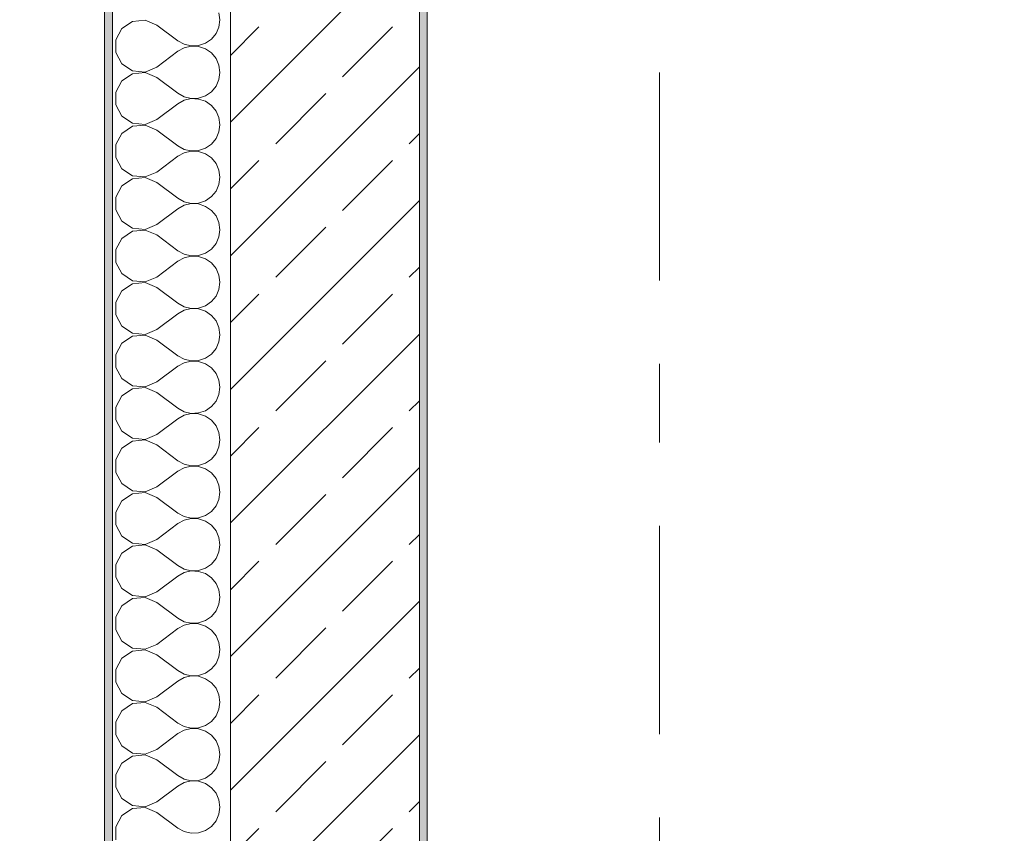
# Model space of a CAD drawing. Header units: metres. Extents: x -3.6 to 84.5, y -11 to 16.8.
# Tile 25 of 256: x -0.3 to 1, y 2 to 3. Entities that reach past the tile are written whole.
import ezdxf

# ---------------------------------------------------------------- set-up
doc = ezdxf.new("R2010")
doc.units = ezdxf.units.M
doc.header["$MEASUREMENT"] = 0
doc.linetypes.add('Strichlinie doppelt', pattern=[0.546806, 0.264583, -0.105833, 0.070556, -0.105833])
for name, color, linetype in [('152 - Bemaßung_ Beschriftung.Ausbau', 7, 'Continuous'), ('451 - Universal.Achsen Raster', 7, 'Continuous'), ('603 - Struktur.Bodenplatte_ Decke Roh', 7, 'Continuous'), ('604 - Struktur.Wand Aussen', 7, 'Continuous'), ('650 - Abdeckung.Fußboden Aufbau', 7, 'Continuous')]:
    doc.layers.add(name, color=color, linetype=linetype)
doc.styles.add('ERSTELLTER_STIL_2', font='txt')
doc.dimstyles.new('ERSTELLTER_STIL__1', dxfattribs={"dimtxt": 0.1, "dimasz": 0.0532, "dimexe": 0.18, "dimexo": 0.0625, "dimgap": 0, "dimtad": 1, "dimzin": 0, "dimdsep": 46, "dimtxsty": 'ERSTELLTER_STIL_2', "dimblk": 'ARROWHEAD_2', "dimblk1": 'ARROWHEAD_2', "dimblk2": 'ARROWHEAD_2', "dimcen": 0.09, "dimse1": 1, "dimse2": 1, "dimclrd": 7, "dimclre": 7, "dimclrt": 7, "dimazin": 0, "dimtfac": 1, "dimtdec": 4, "dimtmove": 0, "dimatfit": 3, "dimfxl": 1, "dimtolj": 1, "dimtzin": 0, "dimarcsym": 0})
doc.dimstyles.new('ERSTELLTER_STIL__3', dxfattribs={"dimtxt": 0.1, "dimasz": 0.0532, "dimexe": 0.18, "dimexo": 0.0625, "dimgap": 0, "dimtad": 1, "dimtih": 1, "dimtoh": 1, "dimzin": 0, "dimdsep": 46, "dimtxsty": 'ERSTELLTER_STIL_2', "dimblk": 'ARROWHEAD_2', "dimblk1": 'ARROWHEAD_2', "dimblk2": 'ARROWHEAD_2', "dimcen": 0.09, "dimse1": 1, "dimse2": 1, "dimclrd": 7, "dimclre": 7, "dimclrt": 7, "dimazin": 0, "dimtfac": 1, "dimtdec": 4, "dimtmove": 0, "dimatfit": 3, "dimfxl": 1, "dimtolj": 1, "dimtzin": 0, "dimarcsym": 0})
doc.dimstyles.new('ERSTELLTER_STIL__4', dxfattribs={"dimtxt": 0.1, "dimasz": 0.0532, "dimexe": 0.18, "dimexo": 0.0625, "dimgap": 0, "dimtad": 1, "dimtih": 1, "dimtoh": 1, "dimzin": 0, "dimdsep": 46, "dimtxsty": 'ERSTELLTER_STIL_2', "dimblk": 'ARROWHEAD_2', "dimblk1": 'ARROWHEAD_2', "dimblk2": 'ARROWHEAD_2', "dimcen": 0.09, "dimse1": 1, "dimse2": 1, "dimclrd": 7, "dimclre": 7, "dimclrt": 7, "dimazin": 0, "dimtfac": 1, "dimtdec": 4, "dimtmove": 2, "dimatfit": 3, "dimfxl": 1, "dimtolj": 1, "dimtzin": 0, "dimarcsym": 0})

# ---------------------------------------------------------------- blocks, each defined once
blk = doc.blocks.new('*X24')
at = {"layer": '604 - Struktur.Wand Aussen', "color": 7, "linetype": 'Continuous', "lineweight": 5}
for p, q in [((-0.0283, 3), (-0.0296, 3.0091)), ((-0.1395, 2.9981), (-0.153, 2.9891)), ((-0.1233, 2.9996), (-0.1395, 2.9981)), ((-0.1083, 2.9933), (-0.1233, 2.9996)), ((-0.1083, 2.9933), (-0.0817, 2.9733)), ((-0.0333, 2.9825), (-0.0296, 2.9909)), ((-0.0296, 2.9909), (-0.0283, 3)), ((-0.153, 2.9891), (-0.1607, 2.9748)), ((-0.0392, 2.9754), (-0.0333, 2.9825)), ((-0.1607, 2.9748), (-0.1607, 2.9585)), ((-0.0817, 2.9733), (-0.0736, 2.9689)), ((-0.0736, 2.9645), (-0.0817, 2.96)), ((-0.0736, 2.9689), (-0.0647, 2.9668)), ((-0.0647, 2.9665), (-0.0736, 2.9645)), ((-0.0647, 2.9668), (-0.0555, 2.9672)), ((-0.0555, 2.9661), (-0.0647, 2.9665)), ((-0.0555, 2.9672), (-0.0468, 2.9702)), ((-0.0468, 2.9631), (-0.0555, 2.9661)), ((-0.0468, 2.9702), (-0.0392, 2.9754)), ((-0.1607, 2.9585), (-0.153, 2.9442)), ((-0.1083, 2.94), (-0.0817, 2.96)), ((-0.0392, 2.9579), (-0.0468, 2.9631)), ((-0.0333, 2.9509), (-0.0392, 2.9579)), ((-0.153, 2.9442), (-0.1395, 2.9352)), ((-0.1233, 2.9337), (-0.1083, 2.94)), ((-0.0296, 2.9424), (-0.0333, 2.9509)), ((-0.0283, 2.9333), (-0.0296, 2.9424)), ((-0.1395, 2.9314), (-0.153, 2.9224)), ((-0.1395, 2.9352), (-0.1233, 2.9337)), ((-0.1233, 2.933), (-0.1395, 2.9314)), ((-0.1083, 2.9267), (-0.1233, 2.933)), ((-0.1083, 2.9267), (-0.0817, 2.9067)), ((-0.0296, 2.9242), (-0.0283, 2.9333)), ((-0.153, 2.9224), (-0.1607, 2.9081)), ((-0.0392, 2.9087), (-0.0333, 2.9158)), ((-0.0333, 2.9158), (-0.0296, 2.9242)), ((-0.1607, 2.9081), (-0.1607, 2.8919)), ((-0.0817, 2.9067), (-0.0736, 2.9022)), ((-0.0736, 2.9022), (-0.0647, 2.9001)), ((-0.0555, 2.9006), (-0.0468, 2.9035)), ((-0.0468, 2.9035), (-0.0392, 2.9087)), ((-0.1607, 2.8919), (-0.153, 2.8776)), ((-0.1083, 2.8733), (-0.0817, 2.8933)), ((-0.0736, 2.8978), (-0.0817, 2.8933)), ((-0.0647, 2.8999), (-0.0736, 2.8978)), ((-0.0647, 2.9001), (-0.0555, 2.9006)), ((-0.0555, 2.8994), (-0.0647, 2.8999)), ((-0.0468, 2.8965), (-0.0555, 2.8994)), ((-0.0392, 2.8913), (-0.0468, 2.8965)), ((-0.0333, 2.8842), (-0.0392, 2.8913)), ((-0.153, 2.8776), (-0.1395, 2.8686)), ((-0.0296, 2.8758), (-0.0333, 2.8842)), ((-0.1395, 2.8648), (-0.153, 2.8558)), ((-0.1395, 2.8686), (-0.1233, 2.867)), ((-0.1233, 2.8663), (-0.1395, 2.8648)), ((-0.1233, 2.867), (-0.1083, 2.8733)), ((-0.1083, 2.86), (-0.1233, 2.8663)), ((-0.0283, 2.8667), (-0.0296, 2.8758)), ((-0.0296, 2.8576), (-0.0283, 2.8667)), ((-0.153, 2.8558), (-0.1607, 2.8415)), ((-0.1083, 2.86), (-0.0817, 2.84)), ((-0.0333, 2.8491), (-0.0296, 2.8576)), ((-0.1607, 2.8415), (-0.1607, 2.8252)), ((-0.0817, 2.84), (-0.0736, 2.8355)), ((-0.0468, 2.8369), (-0.0392, 2.8421)), ((-0.0392, 2.8421), (-0.0333, 2.8491)), ((-0.1083, 2.8067), (-0.0817, 2.8267)), ((-0.0736, 2.8311), (-0.0817, 2.8267)), ((-0.0736, 2.8355), (-0.0647, 2.8335)), ((-0.0647, 2.8332), (-0.0736, 2.8311)), ((-0.0647, 2.8335), (-0.0555, 2.8339)), ((-0.0555, 2.8328), (-0.0647, 2.8332)), ((-0.0555, 2.8339), (-0.0468, 2.8369)), ((-0.0468, 2.8298), (-0.0555, 2.8328)), ((-0.0392, 2.8246), (-0.0468, 2.8298)), ((-0.1607, 2.8252), (-0.153, 2.8109)), ((-0.0333, 2.8175), (-0.0392, 2.8246)), ((-0.0296, 2.8091), (-0.0333, 2.8175)), ((-0.153, 2.8109), (-0.1395, 2.8019)), ((-0.1395, 2.8019), (-0.1233, 2.8004)), ((-0.1233, 2.8004), (-0.1083, 2.8067)), ((-0.0283, 2.8), (-0.0296, 2.8091)), ((-0.153, 2.7891), (-0.1607, 2.7748)), ((-0.1395, 2.7981), (-0.153, 2.7891)), ((-0.1233, 2.7996), (-0.1395, 2.7981)), ((-0.1083, 2.7933), (-0.1233, 2.7996)), ((-0.1083, 2.7933), (-0.0817, 2.7733)), ((-0.0333, 2.7825), (-0.0296, 2.7909)), ((-0.0296, 2.7909), (-0.0283, 2.8)), ((-0.0392, 2.7754), (-0.0333, 2.7825)), ((-0.1607, 2.7748), (-0.1607, 2.7585)), ((-0.0817, 2.7733), (-0.0736, 2.7689)), ((-0.0736, 2.7645), (-0.0817, 2.76)), ((-0.0736, 2.7689), (-0.0647, 2.7668)), ((-0.0647, 2.7665), (-0.0736, 2.7645)), ((-0.0647, 2.7668), (-0.0555, 2.7672)), ((-0.0555, 2.7661), (-0.0647, 2.7665)), ((-0.0555, 2.7672), (-0.0468, 2.7702)), ((-0.0468, 2.7631), (-0.0555, 2.7661)), ((-0.0468, 2.7702), (-0.0392, 2.7754)), ((-0.1607, 2.7585), (-0.153, 2.7442)), ((-0.1083, 2.74), (-0.0817, 2.76)), ((-0.0392, 2.7579), (-0.0468, 2.7631)), ((-0.0333, 2.7509), (-0.0392, 2.7579)), ((-0.153, 2.7442), (-0.1395, 2.7352)), ((-0.1233, 2.7337), (-0.1083, 2.74)), ((-0.0296, 2.7424), (-0.0333, 2.7509)), ((-0.0283, 2.7333), (-0.0296, 2.7424)), ((-0.1395, 2.7314), (-0.153, 2.7224)), ((-0.1395, 2.7352), (-0.1233, 2.7337)), ((-0.1233, 2.733), (-0.1395, 2.7314)), ((-0.1083, 2.7267), (-0.1233, 2.733)), ((-0.1083, 2.7267), (-0.0817, 2.7067)), ((-0.0296, 2.7242), (-0.0283, 2.7333)), ((-0.153, 2.7224), (-0.1607, 2.7081)), ((-0.0392, 2.7087), (-0.0333, 2.7158)), ((-0.0333, 2.7158), (-0.0296, 2.7242)), ((-0.1607, 2.7081), (-0.1607, 2.6919)), ((-0.0817, 2.7067), (-0.0736, 2.7022)), ((-0.0736, 2.7022), (-0.0647, 2.7001)), ((-0.0555, 2.7006), (-0.0468, 2.7035)), ((-0.0468, 2.7035), (-0.0392, 2.7087)), ((-0.1607, 2.6919), (-0.153, 2.6776)), ((-0.1083, 2.6733), (-0.0817, 2.6933)), ((-0.0736, 2.6978), (-0.0817, 2.6933)), ((-0.0647, 2.6999), (-0.0736, 2.6978)), ((-0.0647, 2.7001), (-0.0555, 2.7006)), ((-0.0555, 2.6994), (-0.0647, 2.6999)), ((-0.0468, 2.6965), (-0.0555, 2.6994)), ((-0.0392, 2.6913), (-0.0468, 2.6965)), ((-0.0333, 2.6842), (-0.0392, 2.6913)), ((-0.153, 2.6776), (-0.1395, 2.6686)), ((-0.0296, 2.6758), (-0.0333, 2.6842)), ((-0.1395, 2.6648), (-0.153, 2.6558)), ((-0.1395, 2.6686), (-0.1233, 2.667)), ((-0.1233, 2.6663), (-0.1395, 2.6648)), ((-0.1233, 2.667), (-0.1083, 2.6733)), ((-0.1083, 2.66), (-0.1233, 2.6663)), ((-0.0283, 2.6667), (-0.0296, 2.6758)), ((-0.0296, 2.6576), (-0.0283, 2.6667)), ((-0.153, 2.6558), (-0.1607, 2.6415)), ((-0.1083, 2.66), (-0.0817, 2.64)), ((-0.0333, 2.6491), (-0.0296, 2.6576)), ((-0.1607, 2.6415), (-0.1607, 2.6252)), ((-0.0817, 2.64), (-0.0736, 2.6355)), ((-0.0468, 2.6369), (-0.0392, 2.6421)), ((-0.0392, 2.6421), (-0.0333, 2.6491)), ((-0.1083, 2.6067), (-0.0817, 2.6267)), ((-0.0736, 2.6311), (-0.0817, 2.6267)), ((-0.0736, 2.6355), (-0.0647, 2.6335)), ((-0.0647, 2.6332), (-0.0736, 2.6311)), ((-0.0647, 2.6335), (-0.0555, 2.6339)), ((-0.0555, 2.6328), (-0.0647, 2.6332)), ((-0.0555, 2.6339), (-0.0468, 2.6369)), ((-0.0468, 2.6298), (-0.0555, 2.6328)), ((-0.0392, 2.6246), (-0.0468, 2.6298)), ((-0.1607, 2.6252), (-0.153, 2.6109)), ((-0.0333, 2.6175), (-0.0392, 2.6246)), ((-0.0296, 2.6091), (-0.0333, 2.6175)), ((-0.153, 2.6109), (-0.1395, 2.6019)), ((-0.1395, 2.6019), (-0.1233, 2.6004)), ((-0.1233, 2.6004), (-0.1083, 2.6067)), ((-0.0283, 2.6), (-0.0296, 2.6091)), ((-0.153, 2.5891), (-0.1607, 2.5748)), ((-0.1395, 2.5981), (-0.153, 2.5891)), ((-0.1233, 2.5996), (-0.1395, 2.5981)), ((-0.1083, 2.5933), (-0.1233, 2.5996)), ((-0.1083, 2.5933), (-0.0817, 2.5733)), ((-0.0333, 2.5825), (-0.0296, 2.5909)), ((-0.0296, 2.5909), (-0.0283, 2.6)), ((-0.0392, 2.5754), (-0.0333, 2.5825)), ((-0.1607, 2.5748), (-0.1607, 2.5585)), ((-0.0817, 2.5733), (-0.0736, 2.5689)), ((-0.0736, 2.5645), (-0.0817, 2.56)), ((-0.0736, 2.5689), (-0.0647, 2.5668)), ((-0.0647, 2.5665), (-0.0736, 2.5645)), ((-0.0647, 2.5668), (-0.0555, 2.5672)), ((-0.0555, 2.5661), (-0.0647, 2.5665)), ((-0.0555, 2.5672), (-0.0468, 2.5702)), ((-0.0468, 2.5631), (-0.0555, 2.5661)), ((-0.0468, 2.5702), (-0.0392, 2.5754)), ((-0.1607, 2.5585), (-0.153, 2.5442)), ((-0.1083, 2.54), (-0.0817, 2.56)), ((-0.0392, 2.5579), (-0.0468, 2.5631)), ((-0.0333, 2.5509), (-0.0392, 2.5579)), ((-0.153, 2.5442), (-0.1395, 2.5352)), ((-0.1233, 2.5337), (-0.1083, 2.54)), ((-0.0296, 2.5424), (-0.0333, 2.5509)), ((-0.0283, 2.5333), (-0.0296, 2.5424)), ((-0.1395, 2.5314), (-0.153, 2.5224)), ((-0.1395, 2.5352), (-0.1233, 2.5337)), ((-0.1233, 2.533), (-0.1395, 2.5314)), ((-0.1083, 2.5267), (-0.1233, 2.533)), ((-0.1083, 2.5267), (-0.0817, 2.5067)), ((-0.0296, 2.5242), (-0.0283, 2.5333)), ((-0.153, 2.5224), (-0.1607, 2.5081)), ((-0.0392, 2.5087), (-0.0333, 2.5158)), ((-0.0333, 2.5158), (-0.0296, 2.5242)), ((-0.1607, 2.5081), (-0.1607, 2.4919)), ((-0.0817, 2.5067), (-0.0736, 2.5022)), ((-0.0736, 2.5022), (-0.0647, 2.5001)), ((-0.0555, 2.5006), (-0.0468, 2.5035)), ((-0.0468, 2.5035), (-0.0392, 2.5087)), ((-0.1607, 2.4919), (-0.153, 2.4776)), ((-0.1083, 2.4733), (-0.0817, 2.4933)), ((-0.0736, 2.4978), (-0.0817, 2.4933)), ((-0.0647, 2.4999), (-0.0736, 2.4978)), ((-0.0647, 2.5001), (-0.0555, 2.5006)), ((-0.0555, 2.4994), (-0.0647, 2.4999)), ((-0.0468, 2.4965), (-0.0555, 2.4994)), ((-0.0392, 2.4913), (-0.0468, 2.4965)), ((-0.0333, 2.4842), (-0.0392, 2.4913)), ((-0.153, 2.4776), (-0.1395, 2.4686)), ((-0.0296, 2.4758), (-0.0333, 2.4842)), ((-0.1395, 2.4648), (-0.153, 2.4558)), ((-0.1395, 2.4686), (-0.1233, 2.467)), ((-0.1233, 2.4663), (-0.1395, 2.4648)), ((-0.1233, 2.467), (-0.1083, 2.4733)), ((-0.1083, 2.46), (-0.1233, 2.4663)), ((-0.0283, 2.4667), (-0.0296, 2.4758)), ((-0.0296, 2.4576), (-0.0283, 2.4667)), ((-0.153, 2.4558), (-0.1607, 2.4415)), ((-0.1083, 2.46), (-0.0817, 2.44)), ((-0.0333, 2.4491), (-0.0296, 2.4576)), ((-0.1607, 2.4415), (-0.1607, 2.4252)), ((-0.0817, 2.44), (-0.0736, 2.4355)), ((-0.0468, 2.4369), (-0.0392, 2.4421)), ((-0.0392, 2.4421), (-0.0333, 2.4491)), ((-0.1083, 2.4067), (-0.0817, 2.4267)), ((-0.0736, 2.4311), (-0.0817, 2.4267)), ((-0.0736, 2.4355), (-0.0647, 2.4335)), ((-0.0647, 2.4332), (-0.0736, 2.4311)), ((-0.0647, 2.4335), (-0.0555, 2.4339)), ((-0.0555, 2.4328), (-0.0647, 2.4332)), ((-0.0555, 2.4339), (-0.0468, 2.4369)), ((-0.0468, 2.4298), (-0.0555, 2.4328)), ((-0.0392, 2.4246), (-0.0468, 2.4298)), ((-0.1607, 2.4252), (-0.153, 2.4109)), ((-0.0333, 2.4175), (-0.0392, 2.4246)), ((-0.0296, 2.4091), (-0.0333, 2.4175)), ((-0.153, 2.4109), (-0.1395, 2.4019)), ((-0.1395, 2.4019), (-0.1233, 2.4004)), ((-0.1233, 2.4004), (-0.1083, 2.4067)), ((-0.0283, 2.4), (-0.0296, 2.4091)), ((-0.153, 2.3891), (-0.1607, 2.3748)), ((-0.1395, 2.3981), (-0.153, 2.3891)), ((-0.1233, 2.3996), (-0.1395, 2.3981)), ((-0.1083, 2.3933), (-0.1233, 2.3996)), ((-0.1083, 2.3933), (-0.0817, 2.3733)), ((-0.0333, 2.3825), (-0.0296, 2.3909)), ((-0.0296, 2.3909), (-0.0283, 2.4)), ((-0.0392, 2.3754), (-0.0333, 2.3825)), ((-0.1607, 2.3748), (-0.1607, 2.3585)), ((-0.0817, 2.3733), (-0.0736, 2.3689)), ((-0.0736, 2.3645), (-0.0817, 2.36)), ((-0.0736, 2.3689), (-0.0647, 2.3668)), ((-0.0647, 2.3665), (-0.0736, 2.3645)), ((-0.0647, 2.3668), (-0.0555, 2.3672)), ((-0.0555, 2.3661), (-0.0647, 2.3665)), ((-0.0555, 2.3672), (-0.0468, 2.3702)), ((-0.0468, 2.3631), (-0.0555, 2.3661)), ((-0.0468, 2.3702), (-0.0392, 2.3754)), ((-0.1607, 2.3585), (-0.153, 2.3442)), ((-0.1083, 2.34), (-0.0817, 2.36)), ((-0.0392, 2.3579), (-0.0468, 2.3631)), ((-0.0333, 2.3509), (-0.0392, 2.3579)), ((-0.153, 2.3442), (-0.1395, 2.3352)), ((-0.1233, 2.3337), (-0.1083, 2.34)), ((-0.0296, 2.3424), (-0.0333, 2.3509)), ((-0.0283, 2.3333), (-0.0296, 2.3424)), ((-0.1395, 2.3314), (-0.153, 2.3224)), ((-0.1395, 2.3352), (-0.1233, 2.3337)), ((-0.1233, 2.333), (-0.1395, 2.3314)), ((-0.1083, 2.3267), (-0.1233, 2.333)), ((-0.1083, 2.3267), (-0.0817, 2.3067)), ((-0.0296, 2.3242), (-0.0283, 2.3333)), ((-0.153, 2.3224), (-0.1607, 2.3081)), ((-0.0392, 2.3087), (-0.0333, 2.3158)), ((-0.0333, 2.3158), (-0.0296, 2.3242)), ((-0.1607, 2.3081), (-0.1607, 2.2919)), ((-0.0817, 2.3067), (-0.0736, 2.3022)), ((-0.0736, 2.3022), (-0.0647, 2.3001)), ((-0.0555, 2.3006), (-0.0468, 2.3035)), ((-0.0468, 2.3035), (-0.0392, 2.3087)), ((-0.1607, 2.2919), (-0.153, 2.2776)), ((-0.1083, 2.2733), (-0.0817, 2.2933)), ((-0.0736, 2.2978), (-0.0817, 2.2933)), ((-0.0647, 2.2999), (-0.0736, 2.2978)), ((-0.0647, 2.3001), (-0.0555, 2.3006)), ((-0.0555, 2.2994), (-0.0647, 2.2999)), ((-0.0468, 2.2965), (-0.0555, 2.2994)), ((-0.0392, 2.2913), (-0.0468, 2.2965)), ((-0.0333, 2.2842), (-0.0392, 2.2913)), ((-0.153, 2.2776), (-0.1395, 2.2686)), ((-0.0296, 2.2758), (-0.0333, 2.2842)), ((-0.1395, 2.2648), (-0.153, 2.2558)), ((-0.1395, 2.2686), (-0.1233, 2.267)), ((-0.1233, 2.2663), (-0.1395, 2.2648)), ((-0.1233, 2.267), (-0.1083, 2.2733)), ((-0.1083, 2.26), (-0.1233, 2.2663)), ((-0.0283, 2.2667), (-0.0296, 2.2758)), ((-0.0296, 2.2576), (-0.0283, 2.2667)), ((-0.153, 2.2558), (-0.1607, 2.2415)), ((-0.1083, 2.26), (-0.0817, 2.24)), ((-0.0333, 2.2491), (-0.0296, 2.2576)), ((-0.1607, 2.2415), (-0.1607, 2.2252)), ((-0.0817, 2.24), (-0.0736, 2.2355)), ((-0.0468, 2.2369), (-0.0392, 2.2421)), ((-0.0392, 2.2421), (-0.0333, 2.2491)), ((-0.1083, 2.2067), (-0.0817, 2.2267)), ((-0.0736, 2.2311), (-0.0817, 2.2267)), ((-0.0736, 2.2355), (-0.0647, 2.2335)), ((-0.0647, 2.2332), (-0.0736, 2.2311)), ((-0.0647, 2.2335), (-0.0555, 2.2339)), ((-0.0555, 2.2328), (-0.0647, 2.2332)), ((-0.0555, 2.2339), (-0.0468, 2.2369)), ((-0.0468, 2.2298), (-0.0555, 2.2328)), ((-0.0392, 2.2246), (-0.0468, 2.2298)), ((-0.1607, 2.2252), (-0.153, 2.2109)), ((-0.0333, 2.2175), (-0.0392, 2.2246)), ((-0.0296, 2.2091), (-0.0333, 2.2175)), ((-0.153, 2.2109), (-0.1395, 2.2019)), ((-0.1395, 2.2019), (-0.1233, 2.2004)), ((-0.1233, 2.2004), (-0.1083, 2.2067)), ((-0.0283, 2.2), (-0.0296, 2.2091)), ((-0.153, 2.1891), (-0.1607, 2.1748)), ((-0.1395, 2.1981), (-0.153, 2.1891)), ((-0.1233, 2.1996), (-0.1395, 2.1981)), ((-0.1083, 2.1933), (-0.1233, 2.1996)), ((-0.1083, 2.1933), (-0.0817, 2.1733)), ((-0.0333, 2.1825), (-0.0296, 2.1909)), ((-0.0296, 2.1909), (-0.0283, 2.2)), ((-0.0392, 2.1754), (-0.0333, 2.1825)), ((-0.1607, 2.1748), (-0.1607, 2.1585)), ((-0.0817, 2.1733), (-0.0736, 2.1689)), ((-0.0736, 2.1645), (-0.0817, 2.16)), ((-0.0736, 2.1689), (-0.0647, 2.1668)), ((-0.0647, 2.1665), (-0.0736, 2.1645)), ((-0.0647, 2.1668), (-0.0555, 2.1672)), ((-0.0555, 2.1661), (-0.0647, 2.1665)), ((-0.0555, 2.1672), (-0.0468, 2.1702)), ((-0.0468, 2.1631), (-0.0555, 2.1661)), ((-0.0468, 2.1702), (-0.0392, 2.1754)), ((-0.1607, 2.1585), (-0.153, 2.1442)), ((-0.1083, 2.14), (-0.0817, 2.16)), ((-0.0392, 2.1579), (-0.0468, 2.1631)), ((-0.0333, 2.1509), (-0.0392, 2.1579)), ((-0.153, 2.1442), (-0.1395, 2.1352)), ((-0.1233, 2.1337), (-0.1083, 2.14)), ((-0.0296, 2.1424), (-0.0333, 2.1509)), ((-0.0283, 2.1333), (-0.0296, 2.1424)), ((-0.1395, 2.1314), (-0.153, 2.1224)), ((-0.1395, 2.1352), (-0.1233, 2.1337)), ((-0.1233, 2.133), (-0.1395, 2.1314)), ((-0.1083, 2.1267), (-0.1233, 2.133)), ((-0.1083, 2.1267), (-0.0817, 2.1067)), ((-0.0296, 2.1242), (-0.0283, 2.1333)), ((-0.153, 2.1224), (-0.1607, 2.1081)), ((-0.0392, 2.1087), (-0.0333, 2.1158)), ((-0.0333, 2.1158), (-0.0296, 2.1242)), ((-0.1607, 2.1081), (-0.1607, 2.0919)), ((-0.0817, 2.1067), (-0.0736, 2.1022)), ((-0.0736, 2.1022), (-0.0647, 2.1001)), ((-0.0555, 2.1006), (-0.0468, 2.1035)), ((-0.0468, 2.1035), (-0.0392, 2.1087)), ((-0.1607, 2.0919), (-0.153, 2.0776)), ((-0.1083, 2.0733), (-0.0817, 2.0933)), ((-0.0736, 2.0978), (-0.0817, 2.0933)), ((-0.0647, 2.0999), (-0.0736, 2.0978)), ((-0.0647, 2.1001), (-0.0555, 2.1006)), ((-0.0555, 2.0994), (-0.0647, 2.0999)), ((-0.0468, 2.0965), (-0.0555, 2.0994)), ((-0.0392, 2.0913), (-0.0468, 2.0965)), ((-0.0333, 2.0842), (-0.0392, 2.0913)), ((-0.153, 2.0776), (-0.1395, 2.0686)), ((-0.0296, 2.0758), (-0.0333, 2.0842)), ((-0.1395, 2.0648), (-0.153, 2.0558)), ((-0.1395, 2.0686), (-0.1233, 2.067)), ((-0.1233, 2.0663), (-0.1395, 2.0648)), ((-0.1233, 2.067), (-0.1083, 2.0733)), ((-0.1083, 2.06), (-0.1233, 2.0663)), ((-0.0283, 2.0667), (-0.0296, 2.0758)), ((-0.0296, 2.0576), (-0.0283, 2.0667)), ((-0.153, 2.0558), (-0.1607, 2.0415)), ((-0.1083, 2.06), (-0.0817, 2.04)), ((-0.0333, 2.0491), (-0.0296, 2.0576)), ((-0.1607, 2.0415), (-0.1607, 2.0252)), ((-0.0817, 2.04), (-0.0736, 2.0355)), ((-0.0468, 2.0369), (-0.0392, 2.0421)), ((-0.0392, 2.0421), (-0.0333, 2.0491)), ((-0.1083, 2.0067), (-0.0817, 2.0267)), ((-0.0736, 2.0311), (-0.0817, 2.0267)), ((-0.0736, 2.0355), (-0.0647, 2.0335)), ((-0.0647, 2.0332), (-0.0736, 2.0311)), ((-0.0647, 2.0335), (-0.0555, 2.0339)), ((-0.0555, 2.0328), (-0.0647, 2.0332)), ((-0.0555, 2.0339), (-0.0468, 2.0369)), ((-0.0468, 2.0298), (-0.0555, 2.0328)), ((-0.0392, 2.0246), (-0.0468, 2.0298)), ((-0.1607, 2.0252), (-0.153, 2.0109)), ((-0.0333, 2.0175), (-0.0392, 2.0246)), ((-0.0296, 2.0091), (-0.0333, 2.0175)), ((-0.153, 2.0109), (-0.1395, 2.0019)), ((-0.1395, 2.0019), (-0.1233, 2.0004)), ((-0.1233, 2.0004), (-0.1083, 2.0067)), ((-0.0283, 2), (-0.0296, 2.0091)), ((-0.153, 1.9891), (-0.1607, 1.9748)), ((-0.1395, 1.9981), (-0.153, 1.9891)), ((-0.1233, 1.9996), (-0.1395, 1.9981)), ((-0.1083, 1.9933), (-0.1233, 1.9996)), ((-0.1083, 1.9933), (-0.0817, 1.9733)), ((-0.0333, 1.9825), (-0.0296, 1.9909)), ((-0.0296, 1.9909), (-0.0283, 2)), ((-0.0392, 1.9754), (-0.0333, 1.9825)), ((-0.1607, 1.9748), (-0.1607, 1.9585)), ((-0.0817, 1.9733), (-0.0736, 1.9689)), ((-0.0736, 1.9689), (-0.0647, 1.9668)), ((-0.0647, 1.9668), (-0.0555, 1.9672)), ((-0.0555, 1.9672), (-0.0468, 1.9702)), ((-0.0468, 1.9702), (-0.0392, 1.9754))]:
    blk.add_line(p, q, dxfattribs=at)
blk = doc.blocks.new('*D243')
at = {"layer": '152 - Bemaßung_ Beschriftung.Ausbau', "color": 7, "linetype": 'Continuous', "lineweight": 5}
for p, q in [((-2.675, 13.845), (-2.675, 13.8792)), ((-2.64, 13.8248), (-2.71, 13.8652)), ((-2.6225, 13.845), (-2.7275, 13.845)), ((-2.675, -0.145), (-2.675, 13.845)), ((-2.71, -0.1248), (-2.64, -0.1652)), ((-2.6225, -0.145), (-2.7275, -0.145)), ((-2.675, -0.1792), (-2.675, -0.145))]:
    blk.add_line(p, q, dxfattribs=at)
at = {"layer": '152 - Bemaßung_ Beschriftung.Ausbau', "color": 7, "lineweight": 5, "insert": (-2.695, 6.679), "char_height": 0.1, "attachment_point": 7, "rotation": 90, "style": 'ERSTELLTER_STIL_2'}
blk.add_mtext('\\A1;{\\pql;\\fArial|b0|i0|c0|p38;13,99}', dxfattribs=at)
blk = doc.blocks.new('ARROWHEAD_2')
at = {"color": 0, "linetype": 'Continuous', "lineweight": 0}
for p, q in [((-0.378, -0.655), (0.378, 0.655)), ((0, 0), (-1, 0))]:
    blk.add_line(p, q, dxfattribs=at)
blk = doc.blocks.new('*D244')
at = {"layer": '152 - Bemaßung_ Beschriftung.Ausbau', "color": 7, "linetype": 'Continuous', "lineweight": 5}
for p, q in [((-0.165, -8.6375), (-0.165, -8.5325)), ((-0.1448, -8.55), (-0.1852, -8.62)), ((0.0052, -8.55), (-0.0352, -8.62)), ((-0.1992, -8.585), (-0.165, -8.585)), ((-0.165, -8.585), (-0.015, -8.585))]:
    blk.add_line(p, q, dxfattribs=at)
at = {"layer": '152 - Bemaßung_ Beschriftung.Ausbau', "color": 7, "lineweight": 5, "insert": (-0.1651, -8.5755), "char_height": 0.1, "attachment_point": 7, "style": 'ERSTELLTER_STIL_2'}
blk.add_mtext('\\A1;{\\pql;\\fArial|b0|i0|c0|p38;15}', dxfattribs=at)
blk = doc.blocks.new('*D245')
at = {"layer": '152 - Bemaßung_ Beschriftung.Ausbau', "color": 7, "linetype": 'Continuous', "lineweight": 5}
for p, q in [((0.0052, -8.55), (-0.0352, -8.62)), ((-0.165, -8.585), (-0.015, -8.585))]:
    blk.add_line(p, q, dxfattribs=at)
blk = doc.blocks.new('*D277')
at = {"layer": '152 - Bemaßung_ Beschriftung.Ausbau', "color": 7, "linetype": 'Continuous', "lineweight": 5}
for p, q in [((-0.165, -9.1375), (-0.165, -9.0325)), ((-0.1448, -9.05), (-0.1852, -9.12)), ((0.0052, -9.05), (-0.0352, -9.12)), ((-0.1992, -9.085), (-0.165, -9.085)), ((-0.165, -9.085), (-0.015, -9.085))]:
    blk.add_line(p, q, dxfattribs=at)
at = {"layer": '152 - Bemaßung_ Beschriftung.Ausbau', "color": 7, "lineweight": 5, "insert": (-0.1651, -9.0755), "char_height": 0.1, "attachment_point": 7, "style": 'ERSTELLTER_STIL_2'}
blk.add_mtext('\\A1;{\\pql;\\fArial|b0|i0|c0|p38;15}', dxfattribs=at)
blk = doc.blocks.new('*D278')
at = {"layer": '152 - Bemaßung_ Beschriftung.Ausbau', "color": 7, "linetype": 'Continuous', "lineweight": 5}
for p, q in [((0.0052, -9.05), (-0.0352, -9.12)), ((-0.165, -9.085), (-0.015, -9.085))]:
    blk.add_line(p, q, dxfattribs=at)
blk = doc.blocks.new('*D279')
at = {"layer": '152 - Bemaßung_ Beschriftung.Ausbau', "color": 7, "linetype": 'Continuous', "lineweight": 5}
for p, q in [((-0.015, -9.1375), (-0.015, -9.0325)), ((0.0052, -9.05), (-0.0352, -9.12)), ((0.2452, -9.05), (0.2048, -9.12)), ((-0.165, -9.085), (-0.015, -9.085)), ((-0.015, -9.085), (0.225, -9.085))]:
    blk.add_line(p, q, dxfattribs=at)
at = {"layer": '152 - Bemaßung_ Beschriftung.Ausbau', "color": 7, "lineweight": 5, "insert": (0.0291, -9.065), "char_height": 0.1, "attachment_point": 7, "style": 'ERSTELLTER_STIL_2'}
blk.add_mtext('\\A1;{\\pql;\\fArial|b0|i0|c0|p38;24}', dxfattribs=at)
blk = doc.blocks.new('*D280')
at = {"layer": '152 - Bemaßung_ Beschriftung.Ausbau', "color": 7, "linetype": 'Continuous', "lineweight": 5}
for p, q in [((0.225, -9.1375), (0.225, -9.0325)), ((7.67, -9.1375), (7.67, -9.0325)), ((0.2452, -9.05), (0.2048, -9.12)), ((7.6902, -9.05), (7.6498, -9.12)), ((-0.015, -9.085), (0.225, -9.085)), ((0.225, -9.085), (7.67, -9.085)), ((7.67, -9.085), (7.8, -9.085))]:
    blk.add_line(p, q, dxfattribs=at)
at = {"layer": '152 - Bemaßung_ Beschriftung.Ausbau', "color": 7, "lineweight": 5, "char_height": 0.1, "attachment_point": 7, "style": 'ERSTELLTER_STIL_2'}
for s, insert in [('\\A1;{\\pql;\\fArial|b0|i0|c0|p38;7,44\\fArial|b0|i0|c0|p38;\\A1{\\H.66x;\\S5^  ;}}', (3.7136, -9.0844)), ('\\A1;{\\pql;\\fArial|b0|i0|c0|p38;13}', (7.498, -9.065))]:
    blk.add_mtext(s, dxfattribs=dict(at, insert=insert))
blk = doc.blocks.new('*D460')
at = {"layer": '152 - Bemaßung_ Beschriftung.Ausbau', "color": 7, "linetype": 'Continuous', "lineweight": 5}
for p, q in [((-1.175, 6.105), (-1.175, 7.895)), ((-1.21, 6.1252), (-1.14, 6.0848)), ((-1.175, 0.005), (-1.175, 6.105)), ((-1.21, 0.0252), (-1.14, -0.0152)), ((-1.1225, 0.005), (-1.2275, 0.005)), ((-1.175, -0.145), (-1.175, 0.005))]:
    blk.add_line(p, q, dxfattribs=at)
at = {"layer": '152 - Bemaßung_ Beschriftung.Ausbau', "color": 7, "lineweight": 5, "insert": (-1.195, 2.922), "char_height": 0.1, "attachment_point": 7, "rotation": 90, "style": 'ERSTELLTER_STIL_2'}
blk.add_mtext('\\A1;{\\pql;\\fArial|b0|i0|c0|p38;6,10}', dxfattribs=at)
blk = doc.blocks.new('*D461')
at = {"layer": '152 - Bemaßung_ Beschriftung.Ausbau', "color": 7, "linetype": 'Continuous', "lineweight": 5}
for p, q in [((-1.175, 7.895), (-1.175, 13.695)), ((-1.21, 7.9152), (-1.14, 7.8748)), ((-1.1225, 7.895), (-1.2275, 7.895)), ((-1.175, 6.105), (-1.175, 7.895)), ((-1.21, 6.1252), (-1.14, 6.0848)), ((-1.1225, 6.105), (-1.2275, 6.105)), ((-1.175, 0.005), (-1.175, 6.105))]:
    blk.add_line(p, q, dxfattribs=at)
at = {"layer": '152 - Bemaßung_ Beschriftung.Ausbau', "color": 7, "lineweight": 5, "char_height": 0.1, "attachment_point": 7, "rotation": 90, "style": 'ERSTELLTER_STIL_2'}
for s, insert in [('\\A1;{\\pql;\\fArial|b0|i0|c0|p38;1,79}', (-1.195, 6.867)), ('\\A1;{\\pql;\\fArial|b0|i0|c0|p38;2,01}', (-1.055, 6.867))]:
    blk.add_mtext(s, dxfattribs=dict(at, insert=insert))
blk = doc.blocks.new('*D470')
at = {"layer": '152 - Bemaßung_ Beschriftung.Ausbau', "color": 7, "linetype": 'Continuous', "lineweight": 5}
for p, q in [((-2.175, 5.2), (-2.175, 6)), ((-2.21, 5.2202), (-2.14, 5.1798)), ((-2.1225, 5.2), (-2.2275, 5.2)), ((-2.175, 0.7), (-2.175, 5.2)), ((-2.21, 0.7202), (-2.14, 0.6798)), ((-2.1225, 0.7), (-2.2275, 0.7)), ((-2.175, 0.25), (-2.175, 0.7))]:
    blk.add_line(p, q, dxfattribs=at)
at = {"layer": '152 - Bemaßung_ Beschriftung.Ausbau', "color": 7, "lineweight": 5, "insert": (-2.195, 2.817), "char_height": 0.1, "attachment_point": 7, "rotation": 90, "style": 'ERSTELLTER_STIL_2'}
blk.add_mtext('\\A1;{\\pql;\\fArial|b0|i0|c0|p38;4,50}', dxfattribs=at)
blk = doc.blocks.new('*D489')
at = {"layer": '152 - Bemaßung_ Beschriftung.Ausbau', "color": 7, "linetype": 'Continuous', "lineweight": 5}
for p, q in [((-0.165, -9.6375), (-0.165, -9.5325)), ((-0.1448, -9.55), (-0.1852, -9.62)), ((0.0052, -9.55), (-0.0352, -9.62)), ((-0.1992, -9.585), (-0.165, -9.585)), ((-0.165, -9.585), (-0.015, -9.585))]:
    blk.add_line(p, q, dxfattribs=at)
at = {"layer": '152 - Bemaßung_ Beschriftung.Ausbau', "color": 7, "lineweight": 5, "insert": (-0.1651, -9.5755), "char_height": 0.1, "attachment_point": 7, "style": 'ERSTELLTER_STIL_2'}
blk.add_mtext('\\A1;{\\pql;\\fArial|b0|i0|c0|p38;15}', dxfattribs=at)
blk = doc.blocks.new('*D490')
at = {"layer": '152 - Bemaßung_ Beschriftung.Ausbau', "color": 7, "linetype": 'Continuous', "lineweight": 5}
for p, q in [((0.0052, -9.55), (-0.0352, -9.62)), ((-0.165, -9.585), (-0.015, -9.585))]:
    blk.add_line(p, q, dxfattribs=at)
blk = doc.blocks.new('*D491')
at = {"layer": '152 - Bemaßung_ Beschriftung.Ausbau', "color": 7, "linetype": 'Continuous', "lineweight": 5}
for p, q in [((-0.015, -9.6375), (-0.015, -9.5325)), ((0.0052, -9.55), (-0.0352, -9.62)), ((0.2452, -9.55), (0.2048, -9.62)), ((-0.165, -9.585), (-0.015, -9.585)), ((-0.015, -9.585), (0.225, -9.585))]:
    blk.add_line(p, q, dxfattribs=at)
at = {"layer": '152 - Bemaßung_ Beschriftung.Ausbau', "color": 7, "lineweight": 5, "char_height": 0.1, "attachment_point": 7, "style": 'ERSTELLTER_STIL_2'}
for s, insert in [('\\A1;{\\pql;\\fArial|b0|i0|c0|p38;15\\fArial|b0|i0|c0|p38;\\A1{\\H.66x;\\S5^  ;}}', (0.2112, -9.577)), ('\\A1;{\\pql;\\fArial|b0|i0|c0|p38;24}', (0.0291, -9.565))]:
    blk.add_mtext(s, dxfattribs=dict(at, insert=insert))
blk = doc.blocks.new('*D492')
at = {"layer": '152 - Bemaßung_ Beschriftung.Ausbau', "color": 7, "linetype": 'Continuous', "lineweight": 5}
for p, q in [((0.225, -9.6375), (0.225, -9.5325)), ((0.38, -9.6375), (0.38, -9.5325)), ((0.2452, -9.55), (0.2048, -9.62)), ((0.4002, -9.55), (0.3598, -9.62)), ((-0.015, -9.585), (0.225, -9.585)), ((0.225, -9.585), (0.38, -9.585)), ((0.38, -9.585), (0.68, -9.585))]:
    blk.add_line(p, q, dxfattribs=at)
blk = doc.blocks.new('*D644')
at = {"layer": '152 - Bemaßung_ Beschriftung.Ausbau', "color": 7, "linetype": 'Continuous', "lineweight": 5}
for p, q in [((-0.165, -10.6375), (-0.165, -10.5325)), ((62.425, -10.6375), (62.425, -10.5325)), ((-0.1448, -10.55), (-0.1852, -10.62)), ((62.4048, -10.62), (62.4452, -10.55)), ((-0.1992, -10.585), (-0.165, -10.585)), ((-0.165, -10.585), (62.425, -10.585)), ((62.425, -10.585), (62.4593, -10.585))]:
    blk.add_line(p, q, dxfattribs=at)
at = {"layer": '152 - Bemaßung_ Beschriftung.Ausbau', "color": 7, "lineweight": 5, "insert": (30.959, -10.565), "char_height": 0.1, "attachment_point": 7, "style": 'ERSTELLTER_STIL_2'}
blk.add_mtext('\\A1;{\\pql;\\fArial|b0|i0|c0|p38;62,59}', dxfattribs=at)
blk = doc.blocks.new('*D648')
at = {"layer": '152 - Bemaßung_ Beschriftung.Ausbau', "color": 7, "linetype": 'Continuous', "lineweight": 5}
for p, q in [((-1.675, 13.455), (-1.675, 13.695)), ((-1.71, 13.4752), (-1.64, 13.4348)), ((-1.6225, 13.455), (-1.7275, 13.455)), ((-1.675, 0.245), (-1.675, 13.455)), ((-1.71, 0.2652), (-1.64, 0.2248)), ((-1.6225, 0.245), (-1.7275, 0.245)), ((-1.675, 0.005), (-1.675, 0.245))]:
    blk.add_line(p, q, dxfattribs=at)
at = {"layer": '152 - Bemaßung_ Beschriftung.Ausbau', "color": 7, "lineweight": 5, "insert": (-1.695, 6.679), "char_height": 0.1, "attachment_point": 7, "rotation": 90, "style": 'ERSTELLTER_STIL_2'}
blk.add_mtext('\\A1;{\\pql;\\fArial|b0|i0|c0|p38;13,21}', dxfattribs=at)

msp = doc.modelspace()

# ---------------------------------------------------------------- hatches: boundary and pattern name
at = {"layer": '604 - Struktur.Wand Aussen', "linetype": 'Continuous', "lineweight": 0, "true_color": 0x000000}
h = msp.add_hatch(dxfattribs=at)
h.set_pattern_fill('Verputz_0001', color=18, style=0, pattern_type=2)
h.set_pattern_definition([(0, (0, 0), (0, 0.0866025), [0, -0.05]), (0, (0.025, 0.0433), (0, 0.0866025), [0, -0.05])])
h.paths.add_polyline_path([(-0.175, -0.145), (-0.165, -0.145), (-0.165, 6.105), (-0.175, 6.105)])
h = msp.add_hatch(dxfattribs=at)
h.set_pattern_fill('Beton__Stahlbeton_0001', color=18, style=0, pattern_type=2)
h.set_pattern_definition([(45, (0, 0), (-0.0848528, 0.0848528), []), (45, (-0.04243, 0.04243), (-0.0848528, 0.0848528), [0.09, -0.03])])
h.paths.add_polyline_path([(-0.015, 6.105), (-0.015, 0.245), (0.225, 0.245), (0.225, 6.105), (0.175, 6.105), (0.105, 6.105)])
h = msp.add_hatch(dxfattribs=at)
h.set_pattern_fill('Gips_0001', color=18, style=0, pattern_type=2)
h.set_pattern_definition([(45, (0, 0), (-0.01767767, 0.01767767), [0, -0.025])])
h.paths.add_polyline_path([(0.235, 0.71), (0.235, 5.19), (0.225, 5.19), (0.225, 0.71)])

# ---------------------------------------------------------------- linework, layer by layer
at = {"layer": '451 - Universal.Achsen Raster', "color": 160, "linetype": 'Strichlinie doppelt', "lineweight": 9, "true_color": 0x3232ff}
msp.add_line((0.53, -10.585), (0.53, 16.355), dxfattribs=at)
at = {"layer": '603 - Struktur.Bodenplatte_ Decke Roh', "color": 7, "linetype": 'Continuous', "lineweight": 18, "flags": 128}
msp.add_lwpolyline([(62.275, 0.005), (62.275, 13.695), (50.78, 13.695), (50.78, 13), (50.84, 13), (50.84, 8.585), (49.03, 8.585), (49.03, 8.725), (47.41, 8.725), (47.41, 13), (47.48, 13), (47.48, 13.695), (14.78, 13.695), (14.78, 13), (14.84, 13), (14.84, 8.585), (13.03, 8.585), (13.03, 8.725), (11.41, 8.725), (11.41, 13), (11.48, 13), (11.48, 13.695), (-0.015, 13.695), (-0.015, 0.005)], dxfattribs=at)
at = {"layer": '604 - Struktur.Wand Aussen', "color": 7, "linetype": 'Continuous', "lineweight": 5}
msp.add_line((-0.165, 6.105), (-0.165, -0.005), dxfattribs=at)
at = {"layer": '604 - Struktur.Wand Aussen', "color": 7, "linetype": 'Continuous', "lineweight": 13}
for p, q in [((-0.015, 6.105), (-0.015, 0.245)), ((0.225, 0.71), (0.225, 5.19))]:
    msp.add_line(p, q, dxfattribs=at)
at = {"layer": '604 - Struktur.Wand Aussen', "color": 7, "linetype": 'Continuous', "lineweight": 5, "flags": 128}
for points in [[(-0.175, 6.105), (-0.175, -0.155)], [(0.235, 0.71), (0.235, 5.19)]]:
    msp.add_lwpolyline(points, dxfattribs=at)
at = {"layer": '650 - Abdeckung.Fußboden Aufbau', "color": 7, "linetype": 'Continuous', "lineweight": 13, "flags": 128}
msp.add_lwpolyline([(0.235, 5.19), (0.235, 0.71), (0.69, 0.71), (0.69, 0.255), (3.97, 0.255), (3.97, 0.71), (4.29, 0.71), (4.29, 0.255), (7.57, 0.255), (7.57, 0.71), (7.67, 0.71), (7.67, 0.845), (7.8, 0.845)], dxfattribs=at)

# ---------------------------------------------------------------- block references
at = {"layer": '604 - Struktur.Wand Aussen', "color": 7, "lineweight": 18}
msp.add_blockref('*X24', (0, 0), dxfattribs=at)

# ---------------------------------------------------------------- dimensions: what is measured, and where the dimension line sits
at = {"layer": '152 - Bemaßung_ Beschriftung.Ausbau', "color": 7, "linetype": 'Continuous', "lineweight": 5}
for base, p1, p2, picture, middle in [((-2.675, 13.845), (-0.165, -0.145), (-0.165, 13.845), '*D243', (-2.745, 6.847)), ((-1.675, 13.455), (22.1775, 0.245), (31.13, 13.455), '*D648', (-1.745, 6.847)), ((-1.175, 7.895), (0.105, 6.105), (0.105, 7.895), '*D461', (-1.245, 6.9969)), ((-1.175, 6.105), (-0.015, 0.005), (0.105, 6.105), '*D460', (-1.245, 3.0519)), ((-2.175, 5.2), (0.38, 0.7), (0.68, 5.2), '*D470', (-2.245, 2.9468))]:
    dim = msp.add_linear_dim(base=base, p1=p1, p2=p2, angle=90, dimstyle='ERSTELLTER_STIL__1', dxfattribs=at)
    dim.commit()
    dim.dimension.update_dxf_attribs({"geometry": picture, "text_midpoint": middle, "dimtype": 160, "text_rotation": 90})
for base, p1, p2, dimstyle, picture, middle in [((-0.015, -8.585), (-0.165, -0.145), (-0.015, 6.85), 'ERSTELLTER_STIL__4', '*D244', (-0.0889, -8.5255)), ((-0.015, -9.085), (-0.165, -0.145), (-0.015, 6.85), 'ERSTELLTER_STIL__4', '*D277', (-0.0889, -9.0255)), ((-0.015, -9.585), (-0.165, -0.145), (-0.015, 6.85), 'ERSTELLTER_STIL__4', '*D489', (-0.0889, -9.5255)), ((-0.015, -8.5849997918), (-0.015, 6.85), (-0.015, 0.005), 'ERSTELLTER_STIL__3', '*D245', (-0.018146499, -8.5149997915)), ((-0.015, -9.0849997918), (-0.015, 6.85), (-0.015, 0.005), 'ERSTELLTER_STIL__3', '*D278', (-0.018146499, -9.0149997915)), ((0.225, -9.085), (-0.015, 0.005), (0.225, 6.85), 'ERSTELLTER_STIL__3', '*D279', (0.1053, -9.015)), ((-0.015, -9.5849997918), (-0.015, 6.85), (-0.015, 0.005), 'ERSTELLTER_STIL__3', '*D490', (-0.018146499, -9.5149997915)), ((0.225, -9.585), (-0.015, 0.005), (0.225, 6.85), 'ERSTELLTER_STIL__3', '*D491', (0.1053, -9.515)), ((7.67002, -9.085), (0.225, 6.85), (7.67002, 2.94998), 'ERSTELLTER_STIL__3', '*D280', (3.9785, -9.015)), ((0.37999, -9.585), (0.225, 6.85), (0.37999, 0.24998), 'ERSTELLTER_STIL__4', '*D492', (0.42246, -9.52536)), ((62.425, -10.585), (-0.165, -0.145), (62.425, 5.1), 'ERSTELLTER_STIL__3', '*D644', (31.127, -10.515))]:
    dim = msp.add_linear_dim(base=base, p1=p1, p2=p2, dimstyle=dimstyle, dxfattribs=at)
    dim.commit()
    dim.dimension.update_dxf_attribs({"geometry": picture, "text_midpoint": middle, "dimtype": 160})

doc.saveas('drawing.dxf')
